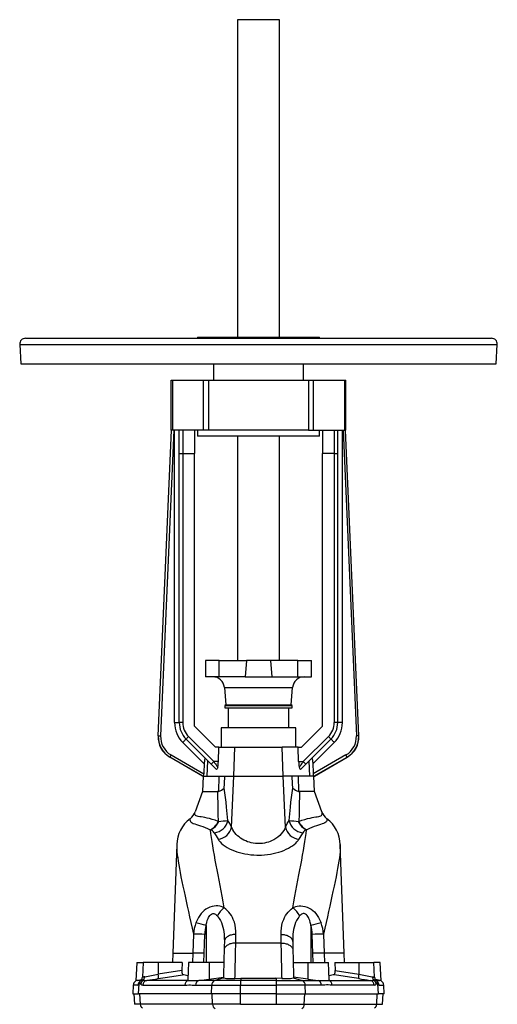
# Model space of a CAD drawing. Extents: x -18 to 1219, y -111 to 1865.
# Tile 5 of 6: x -18 to 392, y 1020 to 1865. Entities that reach past the tile are written whole.
import ezdxf

# ---------------------------------------------------------------- set-up
doc = ezdxf.new("R2010")
doc.units = 0
doc.layers.get('0').update_dxf_attribs({"linetype": 'CONTINUOUS'})

msp = doc.modelspace()

# ---------------------------------------------------------------- linework, layer by layer
at = {"color": 7, "linetype": 'CONTINUOUS'}
for p, q in [((169.36, 1865.02), (169.36, 1592.52)), ((205.36, 1865.02), (169.36, 1865.02)), ((205.36, 1592.52), (205.36, 1865.02)), ((-12.64, 1591.52), (339.95, 1591.52)), ((134.86, 1592.52), (134.86, 1591.52)), ((134.86, 1592.52), (239.86, 1592.52)), ((239.86, 1591.52), (239.86, 1592.52)), ((339.95, 1591.52), (387.36, 1591.52)), ((-17.63, 1586.26), (-16.76, 1569.52)), ((-17.63, 1586.26), (343.76, 1586.26)), ((343.76, 1586.26), (392.35, 1586.26)), ((391.47, 1569.52), (392.35, 1586.26)), ((-16.76, 1569.52), (343.09, 1569.52)), ((148.86, 1569.52), (148.86, 1555.52)), ((225.86, 1555.52), (225.86, 1569.52)), ((343.09, 1569.52), (391.47, 1569.52)), ((112.36, 1512.52), (112.36, 1555.52)), ((112.36, 1555.52), (113.62, 1555.52)), ((113.62, 1555.52), (140.26, 1555.52)), ((113.62, 1555.52), (113.62, 1512.52)), ((140.26, 1555.52), (144.57, 1555.52)), ((140.26, 1512.52), (140.26, 1555.52)), ((144.57, 1555.52), (230.15, 1555.52)), ((144.57, 1555.52), (144.57, 1512.52)), ((230.15, 1555.52), (234.46, 1555.52)), ((230.15, 1555.52), (230.15, 1512.52)), ((234.46, 1555.52), (261.1, 1555.52)), ((234.46, 1512.52), (234.46, 1555.52)), ((261.1, 1555.52), (262.36, 1555.52)), ((261.1, 1555.52), (261.1, 1512.52)), ((262.36, 1512.52), (262.36, 1555.52)), ((101.17, 1250.02), (112.63, 1512.52)), ((101.33, 1250.11), (112.79, 1512.52)), ((114.79, 1512.52), (103.33, 1250.02)), ((113.62, 1512.52), (112.36, 1512.52)), ((140.26, 1512.52), (113.62, 1512.52)), ((115.36, 1261.42), (115.36, 1512.52)), ((119.36, 1492.64), (119.36, 1512.52)), ((122.36, 1512.52), (122.36, 1492.52)), ((132.36, 1512.52), (132.36, 1492.52)), ((134.86, 1512.52), (134.86, 1507.52)), ((239.86, 1507.52), (134.86, 1507.52)), ((144.57, 1512.52), (140.26, 1512.52)), ((230.15, 1512.52), (144.57, 1512.52)), ((169.36, 1507.52), (169.36, 1314.77)), ((205.36, 1314.77), (205.36, 1507.52)), ((230.15, 1512.52), (234.46, 1512.52)), ((234.46, 1512.52), (261.1, 1512.52)), ((239.86, 1507.52), (239.86, 1512.52)), ((242.36, 1512.52), (242.36, 1492.52)), ((252.36, 1512.52), (252.36, 1492.52)), ((255.36, 1492.64), (255.36, 1512.52)), ((259.36, 1261.42), (259.36, 1512.52)), ((259.93, 1512.52), (271.39, 1250.02)), ((261.1, 1512.52), (262.36, 1512.52)), ((273.38, 1250.11), (261.93, 1512.52)), ((273.55, 1250.02), (262.09, 1512.52)), ((119.36, 1261.42), (119.36, 1492.64)), ((122.36, 1492.52), (132.36, 1492.52)), ((122.36, 1492.52), (122.36, 1261.53)), ((132.36, 1258.52), (132.36, 1492.52)), ((242.36, 1258.52), (242.36, 1492.52)), ((252.36, 1492.52), (242.36, 1492.52)), ((252.36, 1492.52), (252.36, 1261.53)), ((255.36, 1261.42), (255.36, 1492.64)), ((141.86, 1314.77), (141.86, 1300.77)), ((153.6, 1314.77), (141.86, 1314.77)), ((153.6, 1300.77), (153.6, 1314.77)), ((153.6, 1314.77), (177.05, 1314.77)), ((177.05, 1314.77), (175.82, 1300.77)), ((197.67, 1314.77), (177.05, 1314.77)), ((221.11, 1314.77), (197.67, 1314.77)), ((197.67, 1314.77), (198.89, 1300.77)), ((221.11, 1300.77), (221.11, 1314.77)), ((221.11, 1314.77), (232.86, 1314.77)), ((232.86, 1300.77), (232.86, 1314.77)), ((153.6, 1300.77), (141.86, 1300.77)), ((175.82, 1300.77), (153.6, 1300.77)), ((175.82, 1300.77), (198.89, 1300.77)), ((198.89, 1300.77), (221.11, 1300.77)), ((221.11, 1300.77), (232.86, 1300.77)), ((158.06, 1291.64), (159.36, 1276.77)), ((158.06, 1291.64), (216.66, 1291.64)), ((215.36, 1276.77), (216.66, 1291.64)), ((159.36, 1276.77), (158.36, 1276.19)), ((159.36, 1276.77), (215.36, 1276.77)), ((216.36, 1276.19), (215.36, 1276.77)), ((158.36, 1276.19), (158.36, 1274.02)), ((158.36, 1276.19), (216.36, 1276.19)), ((158.36, 1274.02), (216.36, 1274.02)), ((161.41, 1274.02), (161.41, 1257.02)), ((213.31, 1257.02), (213.31, 1274.02)), ((216.36, 1274.02), (216.36, 1276.19)), ((115.36, 1261.42), (119.36, 1261.42)), ((259.36, 1261.42), (255.36, 1261.42)), ((150.36, 1240.52), (132.36, 1258.52)), ((155.36, 1257.02), (155.36, 1240.52)), ((156.31, 1257.02), (155.36, 1257.02)), ((219.36, 1257.02), (156.31, 1257.02)), ((219.36, 1240.52), (219.36, 1257.02)), ((224.36, 1240.52), (242.36, 1258.52)), ((101.17, 1250.02), (101.33, 1250.11)), ((140.77, 1226.07), (122.39, 1244.45)), ((146.78, 1225.72), (125.22, 1247.28)), ((127.34, 1249.51), (148.9, 1227.95)), ((247.38, 1249.51), (225.82, 1227.95)), ((227.94, 1225.72), (249.5, 1247.28)), ((233.95, 1226.07), (252.33, 1244.45)), ((273.55, 1250.02), (273.38, 1250.11)), ((153.35, 1240.52), (150.36, 1240.52)), ((152.94, 1227.95), (153.35, 1240.52)), ((153.35, 1240.52), (167.07, 1240.52)), ((166.05, 1215.52), (167.07, 1240.52)), ((167.07, 1240.52), (207.65, 1240.52)), ((221.37, 1240.52), (207.65, 1240.52)), ((208.66, 1215.52), (207.65, 1240.52)), ((221.78, 1227.95), (221.37, 1240.52)), ((221.37, 1240.52), (224.36, 1240.52)), ((111.31, 1231.93), (111.15, 1231.84)), ((139.4, 1215.52), (111.15, 1231.84)), ((139.72, 1215.52), (111.31, 1231.93)), ((112.31, 1233.66), (140.39, 1217.45)), ((143.36, 1215.52), (143.89, 1228.61)), ((152.94, 1227.95), (148.9, 1227.95)), ((221.78, 1227.95), (225.82, 1227.95)), ((231.36, 1215.52), (230.83, 1228.61)), ((262.41, 1233.66), (234.33, 1217.45)), ((234.99, 1215.52), (263.41, 1231.93)), ((235.31, 1215.52), (263.57, 1231.84)), ((263.41, 1231.93), (263.57, 1231.84)), ((139.86, 1215.52), (139.28, 1202.2)), ((139.72, 1215.52), (139.4, 1215.52)), ((140.17, 1215.52), (139.72, 1215.52)), ((140.17, 1215.52), (143.36, 1215.52)), ((143.36, 1215.52), (166.05, 1215.52)), ((153.41, 1215.52), (152.92, 1202.34)), ((164.26, 1171.79), (166.11, 1215.52)), ((166.05, 1215.52), (208.66, 1215.52)), ((210.45, 1171.79), (208.61, 1215.52)), ((231.36, 1215.52), (208.66, 1215.52)), ((221.31, 1215.52), (221.8, 1202.34)), ((234.55, 1215.52), (231.36, 1215.52)), ((234.55, 1215.52), (234.99, 1215.52)), ((235.44, 1202.2), (234.86, 1215.52)), ((234.99, 1215.52), (235.31, 1215.52)), ((139.28, 1202.2), (132.97, 1184.86)), ((139.28, 1202.2), (152.11, 1202.2)), ((235.44, 1202.2), (222.6, 1202.2)), ((241.75, 1184.86), (235.44, 1202.2)), ((153.18, 1176.62), (152.62, 1176.57)), ((221.53, 1176.62), (222.1, 1176.57)), ((145.86, 1169.5), (146.03, 1169.41)), ((228.86, 1169.5), (228.69, 1169.41)), ((117.14, 1156.81), (113.89, 1063.52)), ((260.83, 1063.52), (257.57, 1156.81)), ((142.36, 1087.29), (142.36, 1055.52)), ((232.36, 1087.29), (232.36, 1055.52)), ((131.46, 1079.72), (130.98, 1063.52)), ((140.71, 1063.39), (141.19, 1079.64)), ((234.01, 1063.39), (233.52, 1079.64)), ((243.25, 1079.72), (243.73, 1063.52)), ((206.88, 1072.14), (167.84, 1072.14)), ((113.89, 1063.52), (113.54, 1055.52)), ((113.89, 1063.52), (130.98, 1063.52)), ((130.98, 1063.52), (130.99, 1063.52)), ((140.41, 1055.52), (140.71, 1063.39)), ((234.31, 1055.52), (234.01, 1063.39)), ((243.73, 1063.52), (243.73, 1063.52)), ((260.83, 1063.52), (243.73, 1063.52)), ((261.18, 1055.52), (260.83, 1063.52)), ((82.86, 1055.52), (82.03, 1039.63)), ((82.86, 1055.52), (88.36, 1055.52)), ((88.36, 1055.52), (87.7, 1042.98)), ((101.27, 1055.52), (88.36, 1055.52)), ((101.27, 1055.52), (101.2, 1045.37)), ((121.59, 1048.69), (101.2, 1045.37)), ((121.84, 1055.52), (101.27, 1055.52)), ((121.84, 1055.52), (121.59, 1048.69)), ((127.36, 1055.52), (126.57, 1040.52)), ((144.96, 1055.52), (127.36, 1055.52)), ((157.57, 1055.52), (144.96, 1055.52)), ((144.96, 1055.52), (145.09, 1041.17)), ((217.15, 1055.52), (229.75, 1055.52)), ((229.75, 1055.52), (229.62, 1041.17)), ((229.75, 1055.52), (247.36, 1055.52)), ((248.14, 1040.52), (247.36, 1055.52)), ((252.88, 1055.52), (253.13, 1048.69)), ((252.88, 1055.52), (273.45, 1055.52)), ((253.13, 1048.69), (273.52, 1045.37)), ((273.45, 1055.52), (286.36, 1055.52)), ((273.45, 1055.52), (273.52, 1045.37)), ((287.02, 1042.98), (286.36, 1055.52)), ((291.86, 1055.52), (286.36, 1055.52)), ((292.69, 1039.63), (291.86, 1055.52)), ((86.25, 1040.15), (83.49, 1040.15)), ((86.25, 1040.12), (86.28, 1040.16)), ((127.08, 1040.15), (91.59, 1040.15)), ((149.77, 1040.15), (136.08, 1040.15)), ((145.09, 1041.17), (157.24, 1042.93)), ((157.53, 1042.23), (149.77, 1040.15)), ((171.99, 1040.15), (149.77, 1040.15)), ((167.18, 1041.81), (172.38, 1041.94)), ((172.38, 1041.94), (171.99, 1040.15)), ((202.73, 1040.15), (171.99, 1040.15)), ((207.54, 1041.81), (202.33, 1041.94)), ((202.33, 1041.94), (202.73, 1040.15)), ((202.73, 1040.15), (224.95, 1040.15)), ((217.19, 1042.23), (224.95, 1040.15)), ((229.62, 1041.17), (217.48, 1042.93)), ((224.95, 1040.15), (238.63, 1040.15)), ((247.64, 1040.15), (283.13, 1040.15)), ((288.47, 1040.12), (288.44, 1040.16)), ((288.47, 1040.15), (291.22, 1040.15)), ((79.75, 1035.95), (79.36, 1028.52)), ((83.9, 1035.95), (79.75, 1035.95)), ((84.48, 1028.52), (84.93, 1037.12)), ((84.84, 1036.99), (84.93, 1037.12)), ((84.93, 1037.12), (85.04, 1037.24)), ((87.97, 1035.95), (124.18, 1035.95)), ((133.36, 1035.95), (147.32, 1035.95)), ((147.07, 1028.52), (147.32, 1035.95)), ((147.32, 1035.95), (171.85, 1035.95)), ((171.83, 1028.52), (171.85, 1035.95)), ((171.85, 1035.95), (202.87, 1035.95)), ((202.89, 1028.52), (202.87, 1035.95)), ((227.39, 1035.95), (202.87, 1035.95)), ((227.65, 1028.52), (227.39, 1035.95)), ((241.35, 1035.95), (227.39, 1035.95)), ((286.75, 1035.95), (250.54, 1035.95)), ((289.79, 1037.12), (289.68, 1037.24)), ((290.24, 1028.52), (289.79, 1037.12)), ((289.88, 1036.99), (289.79, 1037.12)), ((290.82, 1035.95), (294.97, 1035.95)), ((295.36, 1028.52), (294.97, 1035.95)), ((79.36, 1028.52), (84.48, 1028.52)), ((80.34, 1028.52), (80.81, 1019.59)), ((147.07, 1028.52), (84.48, 1028.52)), ((85.92, 1019.59), (85.45, 1028.52)), ((171.83, 1028.52), (147.07, 1028.52)), ((148.01, 1019.59), (147.71, 1028.52)), ((202.89, 1028.52), (171.83, 1028.52)), ((171.87, 1019.59), (171.85, 1028.52)), ((202.85, 1019.59), (202.87, 1028.52)), ((202.89, 1028.52), (227.65, 1028.52)), ((226.7, 1019.59), (227.01, 1028.52)), ((227.65, 1028.52), (290.24, 1028.52)), ((288.8, 1019.59), (289.26, 1028.52)), ((295.36, 1028.52), (290.24, 1028.52)), ((293.91, 1019.59), (294.38, 1028.52)), ((85.92, 1019.59), (80.81, 1019.59)), ((148.01, 1019.59), (85.92, 1019.59)), ((171.87, 1019.59), (148.01, 1019.59)), ((171.87, 1019.59), (202.85, 1019.59)), ((202.85, 1019.59), (226.7, 1019.59)), ((226.7, 1019.59), (288.8, 1019.59)), ((288.8, 1019.59), (293.91, 1019.59))]:
    msp.add_line(p, q, dxfattribs=at)
for points in [[(101.33, 1250.11), (101.38, 1250.11), (101.51, 1250.1), (101.69, 1250.1), (101.94, 1250.08), (102.24, 1250.07), (102.58, 1250.06), (102.95, 1250.04), (103.33, 1250.02)], [(122.39, 1244.45), (122.79, 1244.86), (123.18, 1245.25), (123.56, 1245.63), (123.92, 1245.98), (124.24, 1246.31), (124.53, 1246.59), (124.77, 1246.83), (124.96, 1247.03), (125.1, 1247.17), (125.19, 1247.25), (125.22, 1247.28)], [(252.33, 1244.45), (251.93, 1244.86), (251.53, 1245.25), (251.15, 1245.63), (250.8, 1245.98), (250.48, 1246.31), (250.19, 1246.59), (249.95, 1246.83), (249.76, 1247.03), (249.62, 1247.17), (249.53, 1247.25), (249.5, 1247.28)], [(273.38, 1250.11), (273.33, 1250.11), (273.21, 1250.1), (273.02, 1250.1), (272.77, 1250.08), (272.47, 1250.07), (272.13, 1250.06), (271.77, 1250.04), (271.39, 1250.02)], [(111.31, 1231.93), (111.33, 1231.97), (111.39, 1232.08), (111.49, 1232.24), (111.61, 1232.46), (111.76, 1232.72), (111.93, 1233.01), (112.12, 1233.33), (112.31, 1233.66)], [(140.77, 1226.07), (140.45, 1218.72), (140.39, 1217.45)], [(141.72, 1230.78), (141.62, 1230.84), (141.51, 1230.83), (141.42, 1230.73), (141.32, 1230.55), (141.24, 1230.31), (141.17, 1230.01), (141.07, 1229.5), (140.99, 1228.92), (140.9, 1228.05), (140.83, 1227.13), (140.77, 1226.07)], [(148.9, 1227.95), (149.61, 1226.99), (150.33, 1226.04), (151.03, 1225.1), (151.73, 1224.18), (152.4, 1223.28)], [(225.82, 1227.95), (225.1, 1226.99), (224.39, 1226.04), (223.69, 1225.1), (222.99, 1224.18), (222.31, 1223.28)], [(233, 1230.78), (233.1, 1230.84), (233.2, 1230.83), (233.3, 1230.73), (233.39, 1230.55), (233.48, 1230.31), (233.55, 1230.01), (233.65, 1229.5), (233.73, 1228.92), (233.82, 1228.05), (233.89, 1227.13), (233.95, 1226.07)], [(233.95, 1226.07), (234.27, 1218.72), (234.33, 1217.45)], [(263.41, 1231.93), (263.38, 1231.97), (263.32, 1232.08), (263.23, 1232.24), (263.1, 1232.46), (262.95, 1232.72), (262.78, 1233.01), (262.6, 1233.33), (262.41, 1233.66)], [(151.04, 1221.46), (150.37, 1222.13), (149.68, 1222.82), (148.97, 1223.53), (148.24, 1224.25), (147.51, 1224.99), (146.78, 1225.72)], [(152.4, 1223.28), (152.28, 1222.74), (152.12, 1222.27), (151.97, 1221.92), (151.81, 1221.64), (151.62, 1221.44), (151.44, 1221.33), (151.27, 1221.32), (151.12, 1221.39), (151.04, 1221.46)], [(222.31, 1223.28), (222.44, 1222.74), (222.59, 1222.27), (222.74, 1221.92), (222.91, 1221.64), (223.09, 1221.44), (223.28, 1221.33), (223.44, 1221.32), (223.6, 1221.39), (223.68, 1221.46)], [(223.68, 1221.46), (224.35, 1222.13), (225.04, 1222.82), (225.75, 1223.53), (226.47, 1224.25), (227.2, 1224.99), (227.94, 1225.72)], [(158.02, 1205.28), (158.17, 1208.94), (158.43, 1215.52)], [(216.69, 1205.28), (216.55, 1208.94), (216.29, 1215.52)], [(152.92, 1202.34), (152.52, 1202.23), (152.11, 1202.2)], [(152.11, 1202.2), (152.22, 1197.43), (152.32, 1192.62), (152.41, 1187.77), (152.5, 1182.88), (152.62, 1176.57)], [(161.02, 1177.53), (160.48, 1183.21), (159.91, 1188.85), (159.47, 1193.02), (159.01, 1197.15), (158.53, 1201.24), (158.02, 1205.28)], [(213.7, 1177.53), (214.24, 1183.21), (214.8, 1188.85), (215.24, 1193.02), (215.7, 1197.15), (216.19, 1201.24), (216.69, 1205.28)], [(221.8, 1202.34), (222.2, 1202.23), (222.6, 1202.2)], [(222.6, 1202.2), (222.5, 1197.43), (222.4, 1192.62), (222.31, 1187.77), (222.22, 1182.88), (222.1, 1176.57)], [(152.62, 1176.57), (150.11, 1177.56), (147.68, 1178.38), (145.35, 1179.04), (143.15, 1179.56), (141.4, 1179.9), (139.76, 1180.19), (138.25, 1180.43), (136.9, 1180.66), (135.7, 1180.9), (134.69, 1181.17), (133.97, 1181.47), (133.4, 1181.83), (132.98, 1182.28), (132.74, 1182.81), (132.67, 1183.44), (132.77, 1184.2), (132.97, 1184.86)], [(222.1, 1176.57), (224.6, 1177.56), (227.04, 1178.38), (229.37, 1179.04), (231.57, 1179.56), (233.32, 1179.9), (234.96, 1180.19), (236.46, 1180.43), (237.82, 1180.66), (239.01, 1180.9), (240.02, 1181.17), (240.75, 1181.47), (241.32, 1181.83), (241.73, 1182.28), (241.98, 1182.81), (242.05, 1183.44), (241.95, 1184.2), (241.75, 1184.86)], [(128.63, 1178.98), (128.6, 1178.84), (128.55, 1178.01), (128.71, 1177.26), (129.06, 1176.6), (129.61, 1176), (130.37, 1175.48), (131.41, 1174.96), (132.68, 1174.47), (134.15, 1173.96), (135.82, 1173.42), (137.67, 1172.81), (139.54, 1172.15), (141.54, 1171.39), (143.65, 1170.51), (145.86, 1169.5)], [(164.26, 1171.79), (162.65, 1174.73), (161.02, 1177.53)], [(210.45, 1171.79), (212.06, 1174.73), (213.7, 1177.53)], [(246.09, 1178.98), (246.12, 1178.84), (246.16, 1178.01), (246.01, 1177.26), (245.66, 1176.6), (245.1, 1176), (244.35, 1175.48), (243.3, 1174.96), (242.04, 1174.47), (240.57, 1173.96), (238.9, 1173.42), (237.05, 1172.81), (235.18, 1172.15), (233.18, 1171.39), (231.07, 1170.51), (228.86, 1169.5)], [(158, 1102.44), (157.06, 1107.45), (156.14, 1112.33), (155.23, 1117.08), (154.35, 1121.71), (153.48, 1126.25), (152.64, 1130.65), (151.83, 1134.92), (151.05, 1139.05), (150.24, 1143.47), (149.47, 1147.71), (148.75, 1151.77), (148.08, 1155.65), (147.47, 1159.38), (146.92, 1162.92), (146.44, 1166.26), (146.03, 1169.41)], [(149.44, 1166.96), (151.07, 1164.26), (152.68, 1161.43)], [(210.45, 1171.79), (210.43, 1171.73), (209.83, 1170.25), (209.03, 1168.78), (208.05, 1167.32), (206.88, 1165.9), (205.54, 1164.54), (204.02, 1163.24), (202.31, 1162.01), (200.44, 1160.89), (199, 1160.16), (197.47, 1159.5), (195.86, 1158.92), (194.19, 1158.44), (192.54, 1158.07), (190.83, 1157.8), (189.1, 1157.63), (187.36, 1157.58), (186.43, 1157.59), (184.67, 1157.71), (182.92, 1157.94), (181.2, 1158.27), (179.56, 1158.7), (177.92, 1159.24), (176.35, 1159.87), (174.87, 1160.58), (173.48, 1161.34), (172.01, 1162.28), (170.65, 1163.27), (169.42, 1164.32), (168.3, 1165.41), (167.16, 1166.69), (166.18, 1168.01), (165.36, 1169.34), (164.69, 1170.69), (164.26, 1171.79)], [(216.71, 1102.44), (217.65, 1107.45), (218.58, 1112.33), (219.49, 1117.08), (220.37, 1121.71), (221.24, 1126.25), (222.08, 1130.65), (222.89, 1134.92), (223.66, 1139.05), (224.48, 1143.47), (225.25, 1147.71), (225.97, 1151.77), (226.63, 1155.65), (227.25, 1159.38), (227.79, 1162.92), (228.27, 1166.26), (228.69, 1169.41)], [(225.28, 1166.96), (223.64, 1164.26), (222.03, 1161.43)], [(152.68, 1161.43), (153.34, 1160.37), (154.38, 1159.07), (155.65, 1157.77), (157.15, 1156.5), (158.85, 1155.28), (160.56, 1154.22), (162.44, 1153.2), (164.47, 1152.25), (166.64, 1151.36), (168.76, 1150.61), (171, 1149.93), (173.32, 1149.33), (175.73, 1148.81), (178.22, 1148.4), (180.77, 1148.07), (183.37, 1147.86), (185.98, 1147.74), (187.36, 1147.73), (189.94, 1147.78), (192.51, 1147.94), (195.05, 1148.2), (197.53, 1148.56), (199.99, 1149.02), (202.38, 1149.57), (204.68, 1150.21), (206.87, 1150.92), (209.1, 1151.76), (211.19, 1152.68), (213.14, 1153.66), (214.94, 1154.69), (216.56, 1155.75), (218, 1156.85), (219.28, 1157.97), (220.38, 1159.12), (221.3, 1160.27), (222.03, 1161.43)], [(117.14, 1156.81), (117.13, 1154.76), (117.21, 1152.69), (117.38, 1150.42), (117.63, 1147.97), (117.97, 1145.32), (118.38, 1142.47), (118.87, 1139.44), (119.43, 1136.22), (120.07, 1132.82), (120.8, 1129.06), (121.61, 1125.09), (122.48, 1120.93), (123.41, 1116.58), (124.29, 1112.51), (125.21, 1108.29), (126.18, 1103.92), (127.17, 1099.4), (128.21, 1094.7), (129.27, 1089.85), (130.36, 1084.86), (131.46, 1079.72)], [(257.57, 1156.81), (257.59, 1154.76), (257.5, 1152.69), (257.34, 1150.42), (257.08, 1147.97), (256.75, 1145.32), (256.34, 1142.47), (255.85, 1139.44), (255.28, 1136.22), (254.65, 1132.82), (253.91, 1129.06), (253.11, 1125.09), (252.24, 1120.93), (251.31, 1116.58), (250.43, 1112.51), (249.5, 1108.29), (248.54, 1103.92), (247.55, 1099.4), (246.51, 1094.7), (245.44, 1089.85), (244.36, 1084.86), (243.25, 1079.72)], [(158, 1102.44), (156.75, 1102.99), (155.44, 1103.44), (154.09, 1103.78), (152.54, 1104.02), (150.96, 1104.09), (149.37, 1104), (147.48, 1103.66), (145.64, 1103.07), (143.85, 1102.24), (142.16, 1101.2), (140.74, 1100.1), (139.43, 1098.88), (138.22, 1097.55), (136.98, 1095.94), (135.88, 1094.24), (134.91, 1092.46), (134.06, 1090.62), (133.68, 1089.67)], [(168.03, 1079.61), (168.04, 1079.93), (167.98, 1082.52), (167.74, 1085.08), (167.29, 1087.61), (166.63, 1090.08), (165.74, 1092.48), (164.97, 1094.13), (164.07, 1095.73), (163.04, 1097.29), (161.87, 1098.79), (160.57, 1100.21), (159.34, 1101.36), (158, 1102.44)], [(206.69, 1079.61), (206.68, 1079.93), (206.73, 1082.52), (206.98, 1085.08), (207.43, 1087.61), (208.09, 1090.08), (208.98, 1092.48), (209.75, 1094.13), (210.65, 1095.73), (211.68, 1097.29), (212.85, 1098.79), (214.15, 1100.21), (215.38, 1101.36), (216.71, 1102.44)], [(216.71, 1102.44), (217.97, 1102.99), (219.28, 1103.44), (220.63, 1103.78), (222.18, 1104.02), (223.76, 1104.09), (225.35, 1104), (227.24, 1103.66), (229.08, 1103.07), (230.87, 1102.24), (232.56, 1101.2), (233.97, 1100.1), (235.29, 1098.88), (236.5, 1097.55), (237.73, 1095.94), (238.84, 1094.24), (239.81, 1092.46), (240.66, 1090.62), (241.04, 1089.67)], [(142.36, 1087.29), (142.5, 1088.01), (142.9, 1089.78), (143.41, 1091.51), (144.05, 1093.2), (144.49, 1094.12), (145, 1095), (145.59, 1095.82), (146.24, 1096.5), (146.98, 1097.05), (147.53, 1097.32), (148.1, 1097.47), (148.48, 1097.51), (149.08, 1097.46), (149.65, 1097.31), (150.42, 1096.93), (151.29, 1096.26), (152.05, 1095.46)], [(152.05, 1095.46), (152.87, 1094.41), (153.62, 1093.3), (154.62, 1091.53), (155.46, 1089.7), (156.17, 1087.77), (156.75, 1085.8), (157.21, 1083.8), (157.56, 1081.76), (157.82, 1079.7), (158.02, 1076.53), (158.03, 1073.33)], [(222.67, 1095.46), (221.85, 1094.41), (221.1, 1093.3), (220.1, 1091.53), (219.26, 1089.7), (218.55, 1087.77), (217.97, 1085.8), (217.51, 1083.8), (217.15, 1081.76), (216.9, 1079.7), (216.69, 1076.53), (216.69, 1073.33)], [(232.36, 1087.29), (232.22, 1088.01), (231.82, 1089.78), (231.31, 1091.51), (230.66, 1093.2), (230.22, 1094.12), (229.72, 1095), (229.12, 1095.82), (228.48, 1096.5), (227.74, 1097.05), (227.19, 1097.32), (226.62, 1097.47), (226.23, 1097.51), (225.64, 1097.46), (225.07, 1097.31), (224.3, 1096.93), (223.43, 1096.26), (222.67, 1095.46)], [(168.03, 1079.61), (167.17, 1079.6), (166.31, 1079.54), (165.47, 1079.43), (164.64, 1079.27), (163.85, 1079.07), (163.08, 1078.82), (162.35, 1078.54), (161.66, 1078.21), (161.02, 1077.84), (160.43, 1077.43), (159.9, 1077), (159.43, 1076.53), (159.02, 1076.04), (158.68, 1075.53), (158.41, 1075), (158.21, 1074.45), (158.08, 1073.9), (158.03, 1073.33)], [(167.84, 1072.14), (167.93, 1075.9), (168.03, 1079.61)], [(206.88, 1072.14), (206.78, 1075.9), (206.69, 1079.61)], [(206.69, 1079.61), (207.55, 1079.6), (208.41, 1079.54), (209.25, 1079.43), (210.07, 1079.27), (210.87, 1079.07), (211.64, 1078.82), (212.37, 1078.54), (213.06, 1078.21), (213.7, 1077.84), (214.29, 1077.43), (214.82, 1077), (215.29, 1076.53), (215.7, 1076.04), (216.04, 1075.53), (216.31, 1075), (216.51, 1074.45), (216.63, 1073.9), (216.69, 1073.33)], [(157.84, 1066.1), (157.8, 1064.64), (157.76, 1063.13), (157.72, 1061.58), (157.68, 1059.99), (157.64, 1058.36), (157.6, 1056.71), (157.55, 1055.02), (157.51, 1053.3), (157.46, 1051.55), (157.42, 1049.78), (157.37, 1048), (157.32, 1046.19), (157.27, 1044.36), (157.23, 1042.53)], [(158.03, 1073.33), (157.94, 1069.74), (157.84, 1066.1)], [(167.84, 1072.14), (166.98, 1072.13), (166.12, 1072.08), (165.28, 1071.97), (164.45, 1071.83), (163.66, 1071.63), (162.89, 1071.39), (162.16, 1071.12), (161.47, 1070.8), (160.83, 1070.44), (160.24, 1070.06), (159.71, 1069.64), (159.24, 1069.19), (158.83, 1068.71), (158.49, 1068.22), (158.22, 1067.71), (158.02, 1067.18), (157.89, 1066.64), (157.84, 1066.1)], [(167.18, 1041.81), (167.23, 1043.88), (167.27, 1045.93), (167.32, 1047.97), (167.36, 1050), (167.4, 1052.01), (167.45, 1053.99), (167.49, 1055.95), (167.53, 1057.89), (167.57, 1059.8), (167.61, 1061.67), (167.65, 1063.52), (167.69, 1065.32), (167.73, 1067.09), (167.77, 1068.82), (167.8, 1070.5), (167.84, 1072.14)], [(207.54, 1041.81), (207.49, 1043.88), (207.45, 1045.93), (207.4, 1047.97), (207.36, 1050), (207.31, 1052.01), (207.27, 1053.99), (207.23, 1055.95), (207.19, 1057.89), (207.15, 1059.8), (207.1, 1061.67), (207.06, 1063.52), (207.03, 1065.32), (206.99, 1067.09), (206.95, 1068.82), (206.91, 1070.5), (206.88, 1072.14)], [(206.88, 1072.14), (207.74, 1072.13), (208.6, 1072.08), (209.44, 1071.97), (210.26, 1071.83), (211.06, 1071.63), (211.83, 1071.39), (212.56, 1071.12), (213.25, 1070.8), (213.89, 1070.44), (214.48, 1070.06), (215.01, 1069.64), (215.48, 1069.19), (215.89, 1068.71), (216.23, 1068.22), (216.5, 1067.71), (216.7, 1067.18), (216.82, 1066.64), (216.87, 1066.1)], [(216.69, 1073.33), (216.78, 1069.74), (216.87, 1066.1)], [(216.87, 1066.1), (216.91, 1064.64), (216.95, 1063.13), (216.99, 1061.58), (217.03, 1059.99), (217.08, 1058.36), (217.12, 1056.71), (217.16, 1055.02), (217.21, 1053.3), (217.26, 1051.55), (217.3, 1049.78), (217.35, 1048), (217.4, 1046.19), (217.44, 1044.36), (217.49, 1042.53)], [(130.99, 1063.52), (130.99, 1063.52), (130.68, 1055.52)], [(243.73, 1063.52), (243.73, 1063.52), (244.04, 1055.52)], [(83.49, 1040.15), (84.38, 1040.3), (85.45, 1040.48), (86.61, 1040.69), (86.83, 1040.72)], [(86.49, 1040.36), (86.38, 1040.25), (86.25, 1040.12)], [(89.64, 1043.25), (89.49, 1043.23), (88.95, 1043.12), (88.5, 1043.01), (88.14, 1042.92), (87.88, 1042.89), (87.76, 1042.9), (87.71, 1042.95), (87.71, 1042.98)], [(101.31, 1041.64), (109.14, 1042.92), (122.06, 1045.02)], [(126.58, 1040.52), (126.6, 1040.41), (126.74, 1040.28), (127.08, 1040.15)], [(157.23, 1042.53), (157.3, 1042.37), (157.53, 1042.23)], [(172.38, 1041.94), (188.91, 1041.99), (202.33, 1041.94)], [(217.49, 1042.53), (217.42, 1042.37), (217.19, 1042.23)], [(248.13, 1040.52), (248.12, 1040.41), (247.98, 1040.28), (247.64, 1040.15)], [(273.4, 1041.64), (265.57, 1042.92), (252.66, 1045.02)], [(285.07, 1043.25), (285.23, 1043.23), (285.77, 1043.12), (286.22, 1043.01), (286.58, 1042.92), (286.83, 1042.89), (286.95, 1042.9), (287.01, 1042.95), (287.01, 1042.98)], [(291.22, 1040.15), (290.34, 1040.3), (289.26, 1040.48), (288.11, 1040.69), (287.89, 1040.72)], [(288.46, 1040.12), (288.31, 1040.28), (288.22, 1040.36)], [(288.93, 1039.59), (288.77, 1039.81), (288.45, 1040.16)], [(85.04, 1037.24), (85.11, 1037.31), (85.42, 1037.48), (85.74, 1037.49), (86.09, 1037.33), (86.46, 1036.99)], [(85.53, 1039.23), (85.41, 1039.04), (85.3, 1038.87), (85.25, 1038.78), (85.22, 1038.74), (85.22, 1038.75)], [(85.54, 1039.23), (85.56, 1039.27), (85.57, 1039.28)], [(124.18, 1035.95), (125.8, 1036.04), (127.45, 1036.19), (128.9, 1036.23), (130.37, 1036.16), (131.85, 1036.02), (133.36, 1035.95)], [(250.54, 1035.95), (248.92, 1036.04), (247.27, 1036.19), (245.82, 1036.23), (244.35, 1036.16), (242.86, 1036.02), (241.35, 1035.95)], [(289.68, 1037.24), (289.6, 1037.31), (289.3, 1037.48), (288.97, 1037.49), (288.62, 1037.33), (288.26, 1036.99)], [(289.18, 1039.23), (289.15, 1039.27), (289.15, 1039.28)], [(289.5, 1038.75), (289.5, 1038.74), (289.47, 1038.78), (289.42, 1038.86), (289.34, 1039), (289.21, 1039.2), (289.18, 1039.24)]]:
    msp.add_lwpolyline(points, dxfattribs=at)
for centre, radius, start, end in [((-12.64, 1586.52), 5, 90, 183), ((387.36, 1586.52), 5, 357, 90), ((121.61, 1511.49), 18.98, 263.18869, 272.26025), ((253.11, 1511.49), 18.98, 267.73975, 276.81131), ((148.1, 1290.77), 10, 5, 90), ((226.62, 1290.77), 10, 90, 175), ((139.36, 1261.42), 24, 180, 225), ((121.61, 1240.06), 21.48, 88.00335, 96.0157), ((139.36, 1261.42), 20, 180.00004, 224.99992), ((139.36, 1261.53), 17, 179.99998, 224.99997), ((235.36, 1261.53), 17, 315.00003, 0.00002), ((235.36, 1261.42), 20, 315.00008, 359.99996), ((235.36, 1261.42), 24, 315, 0), ((253.11, 1240.06), 21.48, 83.9843, 91.99665), ((121.14, 1249.15), 19.99, 177.49698, 240.00296), ((121.3, 1249.24), 19.99, 177.50193, 239.99801), ((121.3, 1249.24), 17.99, 177.4972, 240.00285), ((148.87, 1226.87), 31.24, 133.56546, 139.20842), ((225.85, 1226.87), 31.24, 40.79158, 46.43454), ((253.42, 1249.24), 17.99, 299.99715, 2.5028), ((253.41, 1249.24), 19.99, 300.00199, 2.49807), ((253.58, 1249.15), 19.99, 299.99704, 2.50302), ((170.45, 1205.29), 31.26, 133.56769, 139.2062), ((124.32, 1228.85), 28.63, 348.77517, 358.19189), ((250.4, 1228.85), 28.63, 181.80811, 191.22483), ((204.27, 1205.29), 31.26, 40.7938, 46.43231), ((129.76, 1217.7), 10.63, 348.20644, 358.6555), ((244.95, 1217.7), 10.63, 181.3445, 191.79356), ((149.3, 1214.54), 12.72, 286.52775, 313.27217), ((225.42, 1214.54), 12.72, 226.72783, 253.47225), ((120.94, 1189.19), 12.78, 306.9854, 340.21256), ((253.78, 1189.19), 12.78, 199.78744, 233.0146), ((146.05, 1155.89), 28.92, 127.0472, 178.17767), ((140.4, 1181.48), 13.17, 294.52067, 338.1297), ((140.89, 1181.66), 13.29, 292.77076, 337.72101), ((148.39, 1179.74), 12.82, 274.68335, 350.06247), ((142.79, 1301.35), 125.16, 274.76117, 278.37405), ((226.32, 1179.74), 12.82, 189.93753, 265.31665), ((231.92, 1301.35), 125.16, 261.62595, 265.23883), ((233.83, 1181.66), 13.29, 202.27899, 247.22924), ((234.32, 1181.48), 13.17, 201.8703, 245.47933), ((228.66, 1155.89), 28.92, 1.82233, 52.9528), ((143.95, 1162.91), 6.82, 36.40869, 72.25705), ((151.62, 1174.27), 12.88, 274.72313, 348.90238), ((223.09, 1174.27), 12.88, 191.09762, 265.27687), ((230.77, 1162.91), 6.82, 107.74295, 143.59131), ((168.06, 1087.83), 17.74, 124.52699, 154.5033), ((206.66, 1087.83), 17.74, 25.4967, 55.47301), ((166.96, 1077.04), 35.6, 159.22339, 175.68208), ((82.3, 885.26), 210.77, 73.44476, 75.89155), ((171.86, 1078.88), 30.68, 164.08932, 178.59049), ((292.41, 885.26), 210.77, 104.10845, 106.55524), ((202.86, 1078.88), 30.68, 1.40951, 15.91068), ((207.76, 1077.04), 35.6, 4.31792, 20.77661), ((134.98, 929.21), 150.56, 87.63504, 91.33777), ((239.74, 929.21), 150.56, 88.66223, 92.36496), ((133.81, 912.07), 151.48, 87.38934, 91.06878), ((240.91, 912.07), 151.48, 88.93122, 92.61066), ((127.87, 1047.63), 6.37, 170.36197, 204.16788), ((246.85, 1047.63), 6.37, 335.83212, 9.63803), ((84.27, 1035.58), 4.63, 99.67779, 119.01597), ((89.4, 1037.1), 4.37, 136.23518, 178.15506), ((88.67, 1037.62), 3.5, 133.35189, 145.80144), ((91.02, 1036.57), 4.58, 125.30583, 174.6901), ((83.91, 1043.14), 3.79, 312.86234, 357.59085), ((87.08, 1025.7), 14.66, 84.97157, 92.2834), ((92.43, 1035.76), 4.46, 100.80456, 177.58627), ((85.57, 1043.26), 4.07, 313.40979, 359.87444), ((90.58, 1052.35), 12.24, 259.57446, 274.70522), ((57.86, 1249.53), 208.71, 278.75884, 281.98384), ((31.22, 1465.69), 429.81, 278.07373, 279.38519), ((93.95, 1043.28), 7.54, 347.46, 16.10376), ((112.57, 982.58), 63.16, 77.01811, 81.36113), ((128.45, 1036.1), 4.27, 108.63065, 182.03163), ((131.58, 1079.89), 40, 263.53901, 276.46099), ((137.61, 1036.18), 4.26, 111.06945, 183.03755), ((125.47, 1174.29), 134.56, 274.52516, 278.38659), ((151.58, 1036.28), 4.27, 115.19551, 184.41416), ((163.94, 1078.56), 36.9, 259.99417, 275.03666), ((211.14, 1036.71), 39.3, 174.98085, 181.10488), ((163.58, 1036.71), 39.3, 358.89512, 5.01915), ((210.77, 1078.56), 36.9, 264.96334, 280.00583), ((223.13, 1036.28), 4.27, 355.58584, 64.80449), ((249.25, 1174.29), 134.56, 261.61341, 265.47484), ((243.13, 1079.89), 40, 263.53901, 276.46099), ((237.1, 1036.18), 4.26, 356.96245, 68.93055), ((246.27, 1036.1), 4.27, 357.96837, 71.36935), ((262.14, 982.58), 63.16, 98.63887, 102.98189), ((280.77, 1043.28), 7.54, 163.89624, 192.54), ((343.49, 1465.69), 429.81, 260.61481, 261.92627), ((316.86, 1249.53), 208.71, 258.01616, 261.24116), ((284.13, 1052.35), 12.24, 265.29478, 280.42554), ((282.29, 1035.76), 4.46, 2.41373, 79.19544), ((289.14, 1043.26), 4.07, 180.12556, 226.59021), ((287.63, 1025.7), 14.66, 87.71634, 95.02873), ((283.7, 1036.57), 4.58, 5.3099, 54.69417), ((290.81, 1043.15), 3.8, 182.4148, 227.12495), ((285.31, 1037.1), 4.37, 1.84512, 43.76823), ((290.45, 1035.58), 4.63, 60.98403, 80.32221), ((84.24, 1035.71), 4.5, 119.49571, 177), ((88.4, 1035.72), 4.51, 128.80019, 177.07489), ((82.91, 1037.79), 2.09, 298.14594, 337.54133), ((89.11, 1036.88), 4.27, 146.73418, 178.53619), ((89.25, 1036.99), 4.33, 143.21278, 178.31788), ((88.85, 1037.21), 3.88, 139.88879, 147.74098), ((88.38, 1038.16), 2.25, 211.37398, 259.5081), ((286.34, 1038.16), 2.25, 280.4919, 328.62602), ((285.98, 1037.3), 3.73, 32.01812, 40.18742), ((285.46, 1036.99), 4.33, 1.68206, 36.81204), ((286.32, 1035.72), 4.51, 2.92383, 51.21308), ((285.61, 1036.88), 4.27, 1.46415, 33.31011), ((291.81, 1037.79), 2.09, 202.45867, 241.85406), ((290.48, 1035.71), 4.5, 3, 60.50389), ((89.92, 1019.79), 4.01, 182.90909, 236.64169), ((151.8, 1019.3), 3.8, 175.58562, 244.80476), ((222.92, 1019.3), 3.8, 295.19524, 4.41438), ((284.8, 1019.79), 4.01, 303.35831, 357.09091)]:
    msp.add_arc(centre, radius, start, end, dxfattribs=at)

doc.saveas('drawing.dxf')
